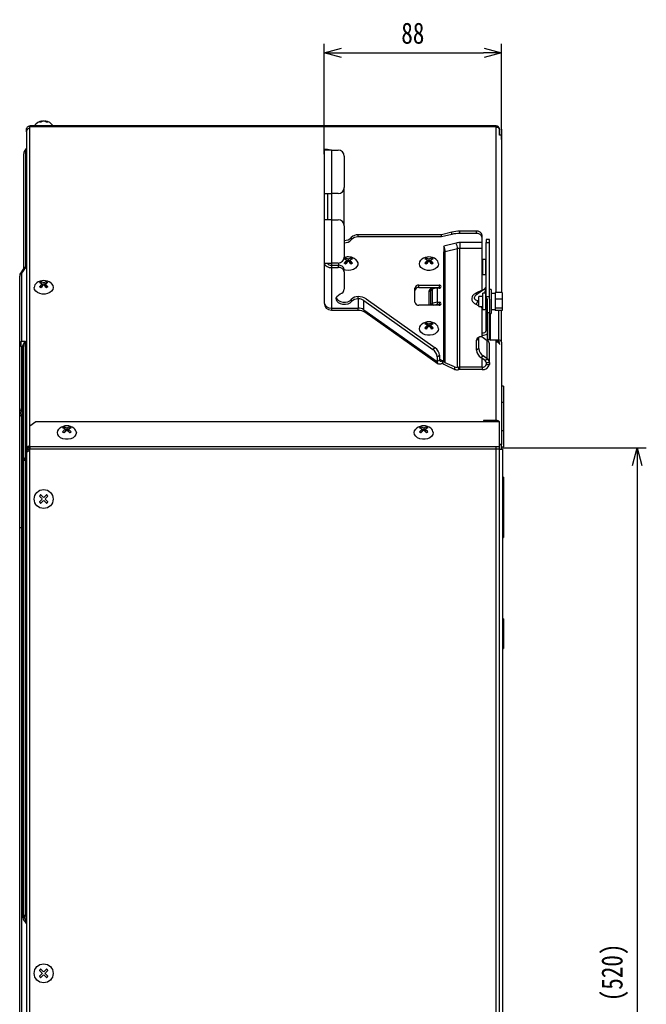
# Model space of a CAD drawing. Header units: millimetres. Extents: x 25 to 1935, y 715 to 2336.
# Tile 89 of 252: x 432 to 535, y 1949 to 2112. Entities that reach past the tile are written whole.
import ezdxf

# ---------------------------------------------------------------- set-up
doc = ezdxf.new("R2010")
doc.units = ezdxf.units.MM
doc.header["$LTSCALE"] = 2
doc.layers.get('0').update_dxf_attribs({"color": 2})
doc.styles.add('FS2312', font='simsun.ttf', dxfattribs={"width": 0.8})
doc.dimstyles.new('副本 STANDARD', dxfattribs={"dimtxt": 3.5, "dimasz": 3, "dimexe": 1.5, "dimexo": 0.5, "dimgap": 1.5, "dimtad": 1, "dimdec": 1, "dimlfac": 3, "dimdsep": 46, "dimtxsty": 'FS2312', "dimblk1": 'OPEN', "dimblk2": 'OPEN', "dimsah": 1, "dimcen": 0, "dimclrd": 4, "dimclre": 4, "dimclrt": 4, "dimadec": 0, "dimazin": 0, "dimtfac": 1, "dimtdec": 1, "dimtmove": 1, "dimatfit": 3, "dimldrblk": 'OPEN', "dimfxl": 1, "dimtolj": 1, "dimtzin": 0, "dimarcsym": 1})

# ---------------------------------------------------------------- blocks, each defined once
blk = doc.blocks.new('_OPEN')
at = {"color": 0}
for p, q in [((0, 0), (-1, 0)), ((-0.966, 0.259), (0, 0)), ((0, 0), (-0.966, -0.259))]:
    blk.add_line(p, q, dxfattribs=at)
blk = doc.blocks.new('*D113')
at = {"color": 4, "lineweight": -2, "transparency": 16777216}
for p, q in [((482.14, 2089.36), (482.14, 2107.61)), ((511.48, 2091.79), (511.48, 2107.61)), ((485.14, 2106.11), (508.48, 2106.11))]:
    blk.add_line(p, q, dxfattribs=at)
at = {"layer": 'Defpoints', "color": 0, "transparency": 16777216}
for p in [(511.48, 2106.11), (511.48, 2091.29), (482.14, 2088.86)]:
    blk.add_point(p, dxfattribs=at)
at = {"color": 4, "lineweight": -2, "transparency": 16777216, "xscale": 3, "yscale": 3, "zscale": 3, "rotation": 180}
blk.add_blockref('_OPEN', (482.14, 2106.11), dxfattribs=at)
at = {"color": 4, "lineweight": -2, "transparency": 16777216, "xscale": 3, "yscale": 3, "zscale": 3}
blk.add_blockref('_OPEN', (511.48, 2106.11), dxfattribs=at)
at = {"color": 4, "transparency": 16777216, "insert": (496.81, 2109.36), "char_height": 3.5, "attachment_point": 5, "style": 'FS2312'}
blk.add_mtext('\\A1;88', dxfattribs=at)
blk = doc.blocks.new('*D130')
at = {"color": 4, "lineweight": -2, "transparency": 16777216}
for p, q in [((511.64, 2040.82), (535.41, 2040.82)), ((533.91, 2037.82), (533.91, 1870.44)), ((511.64, 1867.44), (535.41, 1867.44))]:
    blk.add_line(p, q, dxfattribs=at)
at = {"layer": 'Defpoints', "color": 0, "transparency": 16777216}
for p in [(511.14, 2040.82), (511.14, 1867.44), (533.91, 1867.44)]:
    blk.add_point(p, dxfattribs=at)
at = {"color": 4, "lineweight": -2, "transparency": 16777216, "xscale": 3, "yscale": 3, "zscale": 3}
for p, rotation in [((533.91, 2040.82), 90), ((533.91, 1867.44), 270)]:
    blk.add_blockref('_OPEN', p, dxfattribs=dict(at, rotation=rotation))
at = {"color": 4, "transparency": 16777216, "insert": (530.2, 1954.13), "char_height": 3.5, "attachment_point": 5, "rotation": 90, "style": 'FS2312'}
blk.add_mtext('\\A1;(520)', dxfattribs=at)

msp = doc.modelspace()

# ---------------------------------------------------------------- linework, layer by layer
at = {"color": 2, "linetype": 'Continuous', "lineweight": 30}
for p, q in [((435.542, 2094.863), (435.542, 2094.802)), ((436.013, 2094.863), (436.013, 2094.802)), ((432.944, 2093.511), (433.144, 2093.511)), ((432.944, 2093.079), (432.944, 2093.511)), ((432.944, 2093.079), (432.944, 2040.749)), ((510.611, 2094.044), (433.478, 2094.044)), ((433.478, 2094.044), (433.478, 2093.888)), ((433.478, 2093.719), (433.478, 2093.888)), ((510.611, 2093.888), (433.478, 2093.888)), ((433.478, 2044.41), (433.478, 2093.719)), ((510.611, 2093.888), (510.611, 2094.044)), ((510.611, 2066.513), (510.611, 2093.888)), ((511.144, 2093.511), (511.115, 2093.511)), ((511.144, 2093.383), (511.144, 2093.511)), ((511.144, 2092.531), (511.144, 2093.383)), ((511.478, 2092.534), (511.144, 2092.529)), ((511.478, 2092.535), (511.478, 2092.534)), ((511.478, 2092.534), (511.478, 2066.513)), ((432.751, 2090.117), (432.944, 2090.311)), ((432.944, 2090.117), (432.751, 2089.924)), ((432.751, 2089.924), (432.751, 2070.65)), ((483.344, 2090.044), (482.144, 2090.044)), ((482.144, 2090.044), (482.144, 2082.877)), ((483.344, 2090.044), (483.344, 2082.877)), ((483.344, 2090.044), (484.478, 2090.044)), ((432.478, 2070.598), (432.478, 2089.457)), ((485.478, 2089.044), (485.478, 2083.877)), ((485.478, 2077.544), (485.478, 2083.877)), ((482.144, 2082.877), (483.344, 2082.877)), ((482.144, 2082.877), (482.144, 2078.544)), ((482.678, 2082.877), (482.678, 2078.544)), ((484.478, 2082.877), (483.344, 2082.877)), ((483.344, 2082.877), (483.344, 2078.544)), ((483.344, 2078.544), (482.144, 2078.544)), ((482.144, 2078.544), (482.144, 2071.377)), ((483.344, 2078.544), (483.344, 2071.377)), ((483.344, 2078.544), (484.478, 2078.544)), ((485.478, 2077.544), (485.478, 2072.377)), ((486.632, 2075.596), (486.632, 2075.218)), ((487.787, 2075.69), (487.787, 2076.067)), ((501.567, 2076.067), (487.787, 2076.067)), ((501.567, 2075.69), (487.787, 2075.69)), ((503.248, 2076.491), (501.567, 2076.067)), ((503.248, 2076.114), (501.567, 2075.69)), ((501.567, 2075.69), (501.567, 2076.067)), ((503.248, 2076.114), (503.248, 2076.491)), ((504.593, 2076.279), (504.593, 2076.656)), ((507.278, 2076.656), (504.593, 2076.656)), ((507.278, 2076.279), (504.593, 2076.279)), ((507.278, 2076.656), (507.278, 2076.279)), ((508.278, 2075.572), (508.278, 2075.949)), ((508.278, 2074.771), (508.278, 2075.572)), ((509.478, 2075.259), (508.944, 2075.259)), ((508.944, 2075.259), (508.944, 2074.771)), ((509.478, 2074.771), (509.478, 2075.259)), ((503.965, 2074.694), (501.936, 2074.181)), ((501.936, 2074.181), (501.936, 2073.239)), ((502.161, 2073.266), (504.19, 2073.778)), ((504.19, 2054.141), (504.19, 2073.778)), ((508.278, 2074.771), (504.593, 2074.771)), ((504.593, 2074.771), (504.593, 2073.828)), ((504.593, 2054.17), (504.593, 2073.828)), ((504.593, 2073.828), (508.278, 2073.828)), ((508.278, 2073.828), (508.278, 2074.771)), ((508.278, 2071.141), (508.278, 2073.828)), ((508.944, 2074.771), (509.478, 2074.771)), ((508.944, 2065.814), (508.944, 2074.771)), ((509.478, 2065.814), (509.478, 2074.771)), ((485.673, 2071.994), (485.644, 2071.974)), ((485.673, 2072.205), (485.673, 2071.994)), ((485.827, 2071.885), (485.673, 2071.994)), ((485.909, 2071.837), (485.909, 2071.494)), ((486.138, 2071.666), (485.909, 2071.828)), ((486.144, 2072.004), (486.144, 2071.671)), ((486.38, 2071.828), (486.151, 2071.666)), ((486.38, 2071.837), (486.38, 2071.494)), ((486.616, 2071.994), (486.461, 2071.885)), ((486.616, 2072.205), (486.616, 2071.994)), ((486.645, 2071.974), (486.616, 2071.994)), ((499.006, 2071.994), (498.977, 2071.974)), ((499.006, 2072.205), (499.006, 2071.994)), ((499.16, 2071.885), (499.006, 2071.994)), ((499.242, 2071.837), (499.242, 2071.494)), ((499.471, 2071.666), (499.242, 2071.828)), ((499.478, 2072.004), (499.478, 2071.671)), ((499.713, 2071.828), (499.484, 2071.666)), ((499.713, 2071.837), (499.713, 2071.494)), ((499.949, 2071.994), (499.795, 2071.885)), ((499.949, 2072.205), (499.949, 2071.994)), ((499.978, 2071.974), (499.949, 2071.994)), ((501.936, 2055.048), (501.936, 2073.239)), ((502.161, 2054.917), (502.161, 2073.266)), ((508.811, 2071.95), (508.411, 2071.95)), ((508.411, 2069.844), (508.411, 2071.95)), ((508.811, 2071.95), (508.811, 2069.844)), ((432.41, 2070.384), (431.982, 2069.78)), ((432.751, 2070.65), (432.084, 2069.707)), ((482.144, 2071.377), (483.344, 2071.377)), ((482.144, 2071.377), (482.144, 2064.8)), ((484.478, 2071.377), (483.344, 2071.377)), ((483.344, 2071.377), (483.344, 2071.023)), ((483.344, 2071.023), (483.344, 2070.646)), ((483.344, 2071.023), (484.478, 2071.023)), ((483.344, 2070.646), (483.344, 2063.952)), ((483.344, 2070.646), (484.478, 2070.646)), ((484.478, 2071.023), (484.478, 2070.646)), ((485.478, 2069.939), (485.478, 2070.316)), ((485.909, 2071.494), (485.59, 2071.269)), ((486.699, 2071.269), (486.38, 2071.494)), ((499.242, 2071.494), (498.923, 2071.269)), ((500.032, 2071.269), (499.713, 2071.494)), ((508.278, 2066.905), (508.278, 2071.141)), ((431.811, 2058.002), (431.811, 2069.241)), ((432.084, 2069.707), (432.084, 2058.469)), ((485.478, 2069.939), (485.478, 2067.093)), ((508.411, 2069.483), (508.411, 2069.844)), ((508.411, 2069.483), (508.811, 2069.483)), ((508.811, 2069.844), (508.811, 2069.483)), ((435.223, 2067.356), (435.542, 2067.582)), ((435.277, 2068.061), (435.306, 2068.082)), ((435.306, 2068.292), (435.306, 2068.082)), ((435.306, 2068.082), (435.46, 2067.973)), ((435.542, 2067.925), (435.542, 2067.582)), ((435.542, 2067.915), (435.771, 2067.753)), ((435.778, 2068.091), (435.778, 2067.758)), ((435.784, 2067.753), (436.013, 2067.915)), ((436.013, 2067.925), (436.013, 2067.582)), ((436.013, 2067.582), (436.332, 2067.356)), ((436.095, 2067.973), (436.249, 2068.082)), ((436.249, 2068.292), (436.249, 2068.082)), ((436.249, 2068.082), (436.278, 2068.061)), ((497.144, 2064.895), (497.144, 2067.252)), ((497.811, 2067.723), (501.144, 2067.723)), ((497.811, 2067.346), (497.811, 2067.723)), ((497.811, 2067.346), (501.144, 2067.346)), ((499.726, 2066.815), (499.993, 2067.003)), ((499.993, 2067.003), (499.993, 2064.646)), ((500.56, 2067.228), (500.144, 2067.228)), ((500.144, 2067.094), (500.144, 2067.228)), ((501.144, 2067.252), (500.841, 2067.252)), ((500.841, 2067.252), (500.841, 2064.895)), ((501.144, 2067.723), (501.144, 2067.346)), ((508.278, 2066.905), (507.249, 2066.402)), ((508.646, 2067.075), (507.388, 2066.185)), ((509.744, 2067.026), (509.478, 2067.026)), ((509.744, 2067.026), (509.744, 2063.026)), ((486.632, 2065.366), (486.632, 2064.989)), ((487.787, 2065.837), (487.762, 2065.837)), ((487.762, 2065.46), (487.762, 2063.952)), ((487.762, 2065.46), (487.787, 2065.46)), ((487.787, 2065.46), (487.787, 2065.837)), ((489.082, 2065.451), (500.522, 2057.361)), ((499.478, 2066.757), (499.478, 2064.635)), ((499.726, 2066.815), (499.726, 2064.458)), ((508.411, 2065.86), (507.744, 2065.86)), ((507.744, 2064.193), (507.744, 2065.86)), ((508.811, 2066.426), (508.411, 2066.426)), ((508.411, 2064.093), (508.411, 2066.426)), ((508.811, 2066.426), (508.811, 2064.093)), ((508.944, 2065.814), (508.944, 2063.457)), ((509.478, 2065.814), (508.944, 2065.814)), ((509.144, 2063.141), (509.144, 2065.498)), ((509.478, 2065.428), (509.478, 2065.814)), ((509.478, 2065.428), (509.478, 2063.141)), ((510.411, 2066.36), (509.744, 2066.36)), ((511.578, 2066.513), (510.411, 2066.513)), ((510.411, 2066.513), (510.411, 2065.969)), ((510.411, 2065.969), (510.411, 2065.425)), ((511.578, 2065.425), (510.411, 2065.425)), ((510.411, 2065.425), (510.411, 2064.681)), ((511.578, 2066.513), (511.578, 2065.425)), ((511.578, 2065.425), (511.578, 2063.938)), ((483.344, 2063.952), (487.762, 2063.952)), ((483.344, 2063.952), (483.344, 2063.6)), ((487.762, 2063.6), (487.762, 2063.952)), ((488.704, 2063.676), (488.704, 2065.184)), ((488.704, 2065.184), (500.145, 2057.094)), ((488.704, 2063.676), (500.852, 2055.086)), ((501.144, 2064.423), (497.811, 2064.423)), ((499.993, 2064.646), (499.726, 2064.458)), ((499.726, 2064.458), (499.775, 2064.423)), ((499.993, 2064.646), (500.308, 2064.423)), ((500.841, 2064.895), (501.144, 2064.895)), ((500.841, 2064.895), (500.841, 2064.518)), ((500.841, 2064.518), (501.144, 2064.518)), ((501.144, 2064.895), (501.144, 2064.518)), ((507.249, 2064.565), (507.744, 2064.323)), ((507.579, 2065.141), (507.744, 2065.258)), ((507.744, 2065.06), (507.579, 2065.141)), ((507.744, 2064.193), (508.411, 2064.193)), ((508.011, 2064.193), (508.278, 2064.062)), ((508.278, 2059.827), (508.278, 2064.062)), ((508.411, 2063.693), (508.411, 2064.093)), ((508.411, 2063.693), (508.811, 2063.693)), ((508.811, 2064.093), (508.811, 2063.693)), ((509.744, 2063.693), (510.411, 2063.693)), ((510.411, 2064.681), (510.411, 2063.938)), ((511.578, 2063.938), (510.411, 2063.938)), ((510.411, 2063.938), (510.411, 2063.738)), ((510.411, 2063.738), (510.411, 2063.539)), ((511.578, 2063.938), (511.578, 2063.539)), ((483.344, 2063.6), (487.762, 2063.6)), ((488.86, 2063.296), (501.008, 2054.706)), ((508.944, 2060.299), (508.944, 2063.457)), ((508.944, 2063.457), (509.144, 2063.457)), ((509.478, 2063.141), (509.144, 2063.141)), ((509.144, 2058.78), (509.144, 2063.141)), ((509.478, 2058.78), (509.478, 2063.141)), ((509.478, 2063.026), (509.744, 2063.026)), ((509.644, 2058.662), (509.644, 2063.026)), ((511.578, 2063.539), (510.411, 2063.539)), ((510.978, 2063.539), (510.978, 2058.662)), ((511.478, 2058.309), (511.478, 2063.539)), ((499.242, 2060.77), (498.923, 2060.545)), ((499.006, 2061.27), (498.977, 2061.249)), ((499.006, 2061.481), (499.006, 2061.27)), ((499.16, 2061.161), (499.006, 2061.27)), ((499.242, 2061.113), (499.242, 2060.77)), ((499.471, 2060.941), (499.242, 2061.103)), ((499.478, 2061.28), (499.478, 2060.946)), ((499.713, 2061.103), (499.484, 2060.941)), ((499.713, 2061.113), (499.713, 2060.77)), ((500.032, 2060.545), (499.713, 2060.77)), ((499.949, 2061.27), (499.795, 2061.161)), ((499.949, 2061.481), (499.949, 2061.27)), ((499.978, 2061.249), (499.949, 2061.27)), ((507.342, 2058.627), (507.719, 2058.894)), ((507.848, 2059.21), (507.471, 2058.943)), ((507.719, 2057.244), (507.719, 2058.894)), ((508.278, 2059.19), (508.278, 2059.827)), ((508.426, 2059.101), (509.126, 2058.605)), ((508.944, 2060.299), (509.144, 2060.299)), ((509.478, 2058.78), (509.186, 2058.639)), ((431.811, 2047.348), (431.811, 2058.002)), ((432.084, 2058.469), (432.751, 2058.469)), ((432.282, 2057.536), (432.084, 2057.536)), ((432.084, 2057.536), (432.084, 2046.881)), ((432.282, 2046.85), (432.282, 2057.536)), ((432.478, 2038.729), (432.478, 2057.588)), ((432.751, 2058.469), (432.751, 2039.195)), ((500.522, 2057.361), (500.145, 2057.094)), ((507.342, 2056.977), (507.342, 2058.627)), ((507.719, 2057.244), (507.342, 2056.977)), ((509.126, 2055.541), (509.126, 2058.605)), ((509.478, 2054.941), (509.478, 2058.005)), ((510.978, 2058.662), (509.644, 2058.662)), ((509.644, 2058.662), (509.644, 2058.592)), ((510.611, 2058.32), (510.611, 2058.592)), ((510.978, 2058.427), (510.611, 2058.427)), ((510.611, 2045.379), (510.611, 2058.32)), ((510.978, 2058.427), (510.978, 2058.662)), ((511.144, 2058.234), (511.144, 2058.309)), ((511.478, 2058.309), (511.478, 2058.238)), ((511.478, 2058.238), (511.478, 2041.384)), ((500.852, 2055.887), (501.229, 2056.154)), ((500.852, 2055.887), (500.852, 2055.086)), ((501.229, 2056.154), (501.229, 2055.353)), ((501.229, 2055.548), (501.701, 2055.215)), ((508.049, 2055.77), (508.426, 2056.037)), ((508.749, 2055.275), (508.049, 2055.77)), ((508.278, 2054.17), (508.278, 2055.608)), ((509.126, 2055.541), (508.426, 2056.037)), ((508.749, 2055.275), (509.126, 2055.541)), ((501.229, 2055.353), (500.852, 2055.086)), ((501.701, 2055.215), (501.701, 2054.837)), ((501.936, 2055.048), (501.701, 2055.215)), ((501.701, 2054.837), (501.936, 2054.671)), ((503.718, 2054.209), (502.161, 2054.917)), ((503.718, 2053.808), (502.34, 2054.435)), ((503.718, 2054.209), (503.718, 2053.808)), ((504.425, 2054.162), (504.19, 2054.141)), ((504.425, 2053.778), (504.425, 2054.162)), ((508.278, 2054.17), (504.593, 2054.17)), ((504.593, 2053.793), (504.593, 2054.17)), ((508.278, 2054.17), (508.278, 2053.793)), ((508.944, 2054.941), (509.478, 2054.941)), ((508.944, 2054.941), (508.944, 2054.642)), ((508.944, 2054.642), (509.478, 2054.642)), ((509.478, 2054.941), (509.478, 2054.642)), ((504.369, 2053.767), (504.425, 2053.778)), ((508.278, 2053.793), (504.593, 2053.793)), ((511.811, 2051.011), (511.478, 2051.011)), ((511.811, 2051.011), (511.811, 2048.344)), ((511.811, 2048.344), (511.478, 2048.344)), ((511.811, 2048.344), (511.811, 2043.677)), ((431.811, 2027.644), (431.811, 2045.969)), ((432.084, 2046.881), (432.282, 2046.85)), ((432.084, 2046.306), (432.084, 2027.644)), ((432.282, 2046.277), (432.084, 2046.306)), ((432.282, 2027.644), (432.282, 2046.277)), ((434.478, 2045.117), (433.478, 2044.41)), ((433.478, 2041.007), (433.478, 2044.41)), ((511.144, 2045.117), (434.478, 2045.117)), ((439.14, 2044.295), (439.14, 2044.085)), ((440.082, 2044.295), (440.082, 2044.085)), ((498.14, 2044.295), (498.14, 2044.085)), ((499.082, 2044.295), (499.082, 2044.085)), ((508.478, 2045.379), (508.478, 2045.117)), ((510.611, 2045.379), (508.478, 2045.379)), ((510.611, 2045.237), (508.478, 2045.237)), ((510.611, 2045.237), (510.611, 2045.379)), ((511.144, 2041.007), (511.144, 2045.117)), ((439.057, 2043.359), (439.375, 2043.585)), ((439.11, 2044.064), (439.14, 2044.085)), ((439.14, 2044.085), (439.294, 2043.976)), ((439.375, 2043.928), (439.375, 2043.585)), ((439.375, 2043.918), (439.604, 2043.756)), ((439.611, 2044.094), (439.611, 2043.761)), ((439.617, 2043.756), (439.847, 2043.918)), ((439.847, 2043.928), (439.847, 2043.585)), ((439.847, 2043.585), (440.165, 2043.359)), ((439.928, 2043.976), (440.082, 2044.085)), ((440.082, 2044.085), (440.112, 2044.064)), ((498.057, 2043.359), (498.375, 2043.585)), ((498.11, 2044.064), (498.14, 2044.085)), ((498.14, 2044.085), (498.294, 2043.976)), ((498.375, 2043.928), (498.375, 2043.585)), ((498.375, 2043.918), (498.604, 2043.756)), ((498.611, 2044.094), (498.611, 2043.761)), ((498.617, 2043.756), (498.847, 2043.918)), ((498.847, 2043.928), (498.847, 2043.585)), ((498.847, 2043.585), (499.165, 2043.359)), ((498.928, 2043.976), (499.082, 2044.085)), ((499.082, 2044.085), (499.112, 2044.064)), ((511.811, 2043.677), (511.478, 2043.677)), ((511.811, 2043.677), (511.811, 2041.011)), ((433.478, 2041.007), (433.478, 2040.63)), ((510.611, 2041.007), (433.478, 2041.007)), ((511.144, 2041.007), (433.478, 2041.007)), ((510.611, 2040.63), (510.611, 2041.007)), ((511.144, 2041.007), (510.611, 2041.007)), ((511.144, 2041.381), (511.478, 2041.384)), ((511.144, 2040.63), (511.144, 2041.007)), ((511.478, 2040.63), (511.478, 2041.384)), ((511.478, 2041.011), (511.811, 2041.011)), ((432.751, 2039.195), (432.944, 2039.275)), ((432.944, 2040.749), (432.946, 2040.766)), ((432.944, 2040.749), (433.144, 2040.749)), ((432.944, 2040.161), (432.944, 2040.749)), ((432.944, 2040.161), (433.046, 2040.161)), ((432.944, 2040.019), (432.944, 1868.238)), ((433.145, 2040.754), (432.946, 2040.766)), ((432.949, 2040.03), (432.949, 2040.161)), ((433.144, 2040.749), (433.145, 2040.754)), ((433.144, 2040.374), (433.144, 2040.579)), ((433.144, 2040.374), (433.144, 2040.236)), ((433.478, 2040.39), (433.478, 2040.63)), ((510.611, 2040.63), (433.478, 2040.63)), ((511.144, 2040.63), (433.478, 2040.63)), ((433.478, 1867.867), (433.478, 2040.39)), ((510.611, 1867.627), (510.611, 2040.63)), ((511.144, 1867.627), (511.144, 2040.63)), ((511.144, 2040.63), (511.678, 2040.63)), ((511.678, 1867.808), (511.678, 2040.63)), ((432.478, 1963.564), (432.478, 2038.729)), ((432.751, 2038.729), (432.478, 2038.729)), ((432.944, 2038.809), (432.751, 2038.729)), ((432.751, 2038.729), (432.751, 1963.564)), ((511.811, 2036.011), (511.678, 2036.011)), ((511.811, 2036.011), (511.811, 2033.344)), ((511.811, 2033.344), (511.678, 2033.344)), ((511.811, 2033.344), (511.811, 2028.677)), ((511.811, 2028.677), (511.678, 2028.677)), ((511.811, 2028.677), (511.811, 2026.011)), ((432.084, 2027.644), (431.811, 2027.644)), ((431.811, 1905.833), (431.811, 2027.644)), ((432.084, 2027.644), (432.084, 1905.833)), ((432.084, 2027.644), (432.282, 2027.644)), ((432.282, 1963.564), (432.282, 2027.644)), ((432.478, 2027.644), (432.282, 2027.644)), ((511.678, 2026.011), (511.811, 2026.011)), ((511.811, 2012.562), (511.678, 2012.562)), ((511.811, 2011.993), (511.678, 2011.993)), ((511.811, 2012.562), (511.811, 2011.993)), ((511.811, 2011.993), (511.811, 2007.751)), ((511.811, 2007.751), (511.678, 2007.751)), ((511.678, 2007.653), (511.811, 2007.653)), ((511.811, 2007.751), (511.811, 2007.653)), ((432.478, 1963.564), (432.282, 1963.564)), ((432.751, 1963.564), (432.478, 1963.564)), ((432.751, 1963.564), (432.944, 1963.371)), ((432.944, 1962.711), (432.751, 1962.904)), ((432.944, 1962.239), (432.751, 1962.432))]:
    msp.add_line(p, q, dxfattribs=at)
at = {"color": 2, "linetype": 'Continuous', "lineweight": 30, "flags": 128}
for points in [[(487.302, 2072.005), (487.328, 2071.984), (487.569, 2071.719), (487.695, 2071.416), (487.695, 2071.101), (487.569, 2070.798), (487.328, 2070.533), (486.991, 2070.327), (486.586, 2070.196), (486.144, 2070.151)], [(501.044, 2071.259), (500.981, 2070.947), (500.796, 2070.66), (500.504, 2070.421), (500.128, 2070.251), (499.701, 2070.162), (499.255, 2070.162), (498.827, 2070.251), (498.452, 2070.421), (498.16, 2070.66), (497.974, 2070.947), (497.911, 2071.259), (497.974, 2071.571), (498.16, 2071.858), (498.32, 2072.005)], [(484.616, 2071.016), (484.594, 2071.101), (484.588, 2071.383)], [(486.144, 2070.151), (485.703, 2070.196), (485.478, 2070.256)], [(508.278, 2071.141), (508.408, 2071.15), (508.411, 2071.15)], [(432.084, 2069.707), (432.04, 2069.739), (432.008, 2069.761), (431.989, 2069.775), (431.982, 2069.78)], [(436.935, 2068.093), (437.096, 2067.945), (437.281, 2067.658), (437.344, 2067.346), (437.281, 2067.034), (437.096, 2066.747), (436.804, 2066.509), (436.428, 2066.338), (436.001, 2066.249), (435.555, 2066.249), (435.127, 2066.338), (434.752, 2066.509), (434.46, 2066.747), (434.274, 2067.034), (434.211, 2067.346), (434.211, 2067.346)], [(508.423, 2066.917), (508.408, 2066.914), (508.278, 2066.905)], [(508.334, 2066.853), (508.327, 2066.859), (508.278, 2066.905)], [(486.632, 2064.989), (486.378, 2064.765), (486.041, 2064.606), (485.652, 2064.526), (485.246, 2064.532), (484.862, 2064.624), (484.535, 2064.794), (484.295, 2065.025), (484.165, 2065.297), (484.156, 2065.583), (484.269, 2065.859), (484.495, 2066.097), (484.811, 2066.277)], [(484.171, 2065.649), (484.295, 2065.402), (484.535, 2065.171), (484.862, 2065.001), (485.246, 2064.909), (485.652, 2064.903), (486.041, 2064.983), (486.378, 2065.142), (486.632, 2065.366)], [(499.672, 2064.423), (499.689, 2064.433), (499.726, 2064.458)], [(508.278, 2064.062), (508.408, 2064.072), (508.411, 2064.072)], [(501.044, 2060.534), (500.981, 2060.222), (500.796, 2059.935), (500.504, 2059.697), (500.128, 2059.527), (499.701, 2059.438), (499.255, 2059.438), (498.827, 2059.527), (498.452, 2059.697), (498.16, 2059.935), (497.974, 2060.222), (497.911, 2060.534), (497.974, 2060.846), (498.16, 2061.133), (498.32, 2061.281)], [(507.719, 2058.894), (507.732, 2059.022), (507.772, 2059.126), (507.838, 2059.202), (507.926, 2059.247), (508.033, 2059.259), (508.155, 2059.238), (508.288, 2059.185), (508.426, 2059.101)], [(509.186, 2058.639), (509.22, 2058.594), (509.221, 2058.592)], [(501.701, 2054.837), (501.535, 2054.737), (501.376, 2054.672), (501.229, 2054.647), (501.101, 2054.662), (500.995, 2054.716), (500.917, 2054.807), (500.869, 2054.932), (500.852, 2055.086)], [(501.701, 2055.215), (501.609, 2055.159), (501.52, 2055.123), (501.439, 2055.109), (501.367, 2055.117), (501.309, 2055.147), (501.265, 2055.198), (501.238, 2055.267), (501.229, 2055.353)], [(441.178, 2043.349), (441.114, 2043.037), (440.929, 2042.75), (440.637, 2042.512), (440.262, 2042.341), (439.834, 2042.252), (439.388, 2042.252), (438.96, 2042.341), (438.585, 2042.512), (438.293, 2042.75), (438.108, 2043.037), (438.044, 2043.349), (438.108, 2043.661), (438.293, 2043.948), (438.454, 2044.096)], [(500.178, 2043.349), (500.114, 2043.037), (499.929, 2042.75), (499.637, 2042.512), (499.262, 2042.341), (498.834, 2042.252), (498.388, 2042.252), (497.96, 2042.341), (497.585, 2042.512), (497.293, 2042.75), (497.108, 2043.037), (497.044, 2043.349), (497.108, 2043.661), (497.293, 2043.948), (497.454, 2044.096)], [(435.306, 2033.084), (435.277, 2033.055), (435.247, 2033.026), (435.218, 2032.996), (435.188, 2032.967), (435.159, 2032.937), (435.129, 2032.908), (435.1, 2032.878), (435.071, 2032.849)], [(435.071, 2032.849), (435.126, 2032.793), (435.183, 2032.736), (435.241, 2032.678), (435.3, 2032.619), (435.36, 2032.559), (435.42, 2032.499), (435.481, 2032.438), (435.542, 2032.377)], [(435.778, 2032.613), (435.716, 2032.674), (435.656, 2032.735), (435.595, 2032.795), (435.536, 2032.855), (435.477, 2032.914), (435.419, 2032.972), (435.362, 2033.029), (435.306, 2033.084)], [(436.249, 2033.084), (436.193, 2033.029), (436.136, 2032.972), (436.078, 2032.914), (436.019, 2032.855), (435.96, 2032.795), (435.9, 2032.735), (435.839, 2032.674), (435.778, 2032.613)], [(436.013, 2032.377), (436.074, 2032.438), (436.135, 2032.499), (436.196, 2032.559), (436.255, 2032.619), (436.314, 2032.678), (436.372, 2032.736), (436.429, 2032.793), (436.485, 2032.849)], [(436.485, 2032.849), (436.455, 2032.878), (436.426, 2032.908), (436.396, 2032.937), (436.367, 2032.967), (436.337, 2032.996), (436.308, 2033.026), (436.278, 2033.055), (436.249, 2033.084)], [(435.542, 2032.377), (435.481, 2032.316), (435.42, 2032.255), (435.36, 2032.195), (435.3, 2032.135), (435.241, 2032.077), (435.183, 2032.019), (435.126, 2031.962), (435.071, 2031.906)], [(435.071, 2031.906), (435.1, 2031.876), (435.129, 2031.847), (435.159, 2031.818), (435.188, 2031.788), (435.218, 2031.758), (435.247, 2031.729), (435.277, 2031.7), (435.306, 2031.67)], [(435.306, 2031.67), (435.362, 2031.726), (435.419, 2031.783), (435.477, 2031.841), (435.536, 2031.9), (435.595, 2031.959), (435.656, 2032.02), (435.716, 2032.08), (435.778, 2032.142)], [(435.778, 2032.142), (435.839, 2032.08), (435.9, 2032.02), (435.96, 2031.959), (436.019, 2031.9), (436.078, 2031.841), (436.136, 2031.783), (436.193, 2031.726), (436.249, 2031.67)], [(436.485, 2031.906), (436.429, 2031.962), (436.372, 2032.019), (436.314, 2032.077), (436.255, 2032.135), (436.196, 2032.195), (436.135, 2032.255), (436.074, 2032.316), (436.013, 2032.377)], [(436.249, 2031.67), (436.278, 2031.7), (436.308, 2031.729), (436.337, 2031.758), (436.367, 2031.788), (436.396, 2031.818), (436.426, 2031.847), (436.455, 2031.876), (436.485, 2031.906)], [(435.306, 1954.684), (435.277, 1954.655), (435.247, 1954.626), (435.218, 1954.596), (435.188, 1954.567), (435.159, 1954.537), (435.129, 1954.508), (435.1, 1954.478), (435.071, 1954.449)], [(435.778, 1954.213), (435.716, 1954.274), (435.656, 1954.335), (435.595, 1954.395), (435.536, 1954.455), (435.477, 1954.514), (435.419, 1954.572), (435.362, 1954.629), (435.306, 1954.684)], [(436.249, 1954.684), (436.193, 1954.629), (436.136, 1954.572), (436.078, 1954.514), (436.019, 1954.455), (435.96, 1954.395), (435.9, 1954.335), (435.839, 1954.274), (435.778, 1954.213)], [(436.485, 1954.449), (436.455, 1954.478), (436.426, 1954.508), (436.396, 1954.537), (436.367, 1954.567), (436.337, 1954.596), (436.308, 1954.626), (436.278, 1954.655), (436.249, 1954.684)], [(435.071, 1954.449), (435.126, 1954.393), (435.183, 1954.336), (435.241, 1954.278), (435.3, 1954.219), (435.36, 1954.159), (435.42, 1954.099), (435.481, 1954.038), (435.542, 1953.977)], [(435.542, 1953.977), (435.481, 1953.916), (435.42, 1953.855), (435.36, 1953.795), (435.3, 1953.735), (435.241, 1953.677), (435.183, 1953.619), (435.126, 1953.562), (435.071, 1953.506)], [(435.071, 1953.506), (435.1, 1953.476), (435.129, 1953.447), (435.159, 1953.418), (435.188, 1953.388), (435.218, 1953.358), (435.247, 1953.329), (435.277, 1953.3), (435.306, 1953.27)], [(435.306, 1953.27), (435.362, 1953.326), (435.419, 1953.383), (435.477, 1953.441), (435.536, 1953.5), (435.595, 1953.559), (435.656, 1953.62), (435.716, 1953.68), (435.778, 1953.742)], [(435.778, 1953.742), (435.839, 1953.68), (435.9, 1953.62), (435.96, 1953.559), (436.019, 1953.5), (436.078, 1953.441), (436.136, 1953.383), (436.193, 1953.326), (436.249, 1953.27)], [(436.013, 1953.977), (436.074, 1954.038), (436.135, 1954.099), (436.196, 1954.159), (436.255, 1954.219), (436.314, 1954.278), (436.372, 1954.336), (436.429, 1954.393), (436.485, 1954.449)], [(436.485, 1953.506), (436.429, 1953.562), (436.372, 1953.619), (436.314, 1953.677), (436.255, 1953.735), (436.196, 1953.795), (436.135, 1953.855), (436.074, 1953.916), (436.013, 1953.977)], [(436.249, 1953.27), (436.278, 1953.3), (436.308, 1953.329), (436.337, 1953.358), (436.367, 1953.388), (436.396, 1953.418), (436.426, 1953.447), (436.455, 1953.476), (436.485, 1953.506)]]:
    msp.add_lwpolyline(points, dxfattribs=at)
at = {"color": 2, "linetype": 'Continuous', "lineweight": 30}
for centre in [(435.778, 2032.377), (435.778, 1953.977)]:
    msp.add_circle(centre, 1.567, dxfattribs=at)
for centre, radius, start, end in [((435.778, 2092.988), 1.889, 97.16656, 146.01835), ((435.683, 2093.819), 1.053, 97.72124, 125.58722), ((435.188, 2093.833), 0.85, 82.03211, 97.96789), ((435.919, 2093.819), 1.053, 97.72124, 125.58723), ((435.636, 2093.819), 1.053, 54.41275, 82.27878), ((435.778, 2092.988), 1.889, 33.98165, 82.83344), ((435.872, 2093.819), 1.053, 54.41272, 82.27881), ((436.367, 2093.833), 0.85, 82.0321, 97.9679), ((433.411, 2089.457), 0.933, 135, 180), ((433.061, 2089.429), 0.584, 122.07473, 177.20267), ((432.915, 2090.021), 0.19, 149.43172, 210.56828), ((484.478, 2089.044), 1, 360, 90), ((484.478, 2083.877), 1, 270, 360), ((484.478, 2077.544), 1, 360, 90), ((507.403, 2075.772), 0.893, 11.42228, 98.04958), ((485.529, 2076.647), 1.524, 268.05648, 316.3587), ((485.529, 2076.27), 1.524, 268.05648, 316.3587), ((487.724, 2074.571), 1.497, 87.5929, 136.82229), ((487.724, 2074.194), 1.497, 87.59149, 136.82369), ((504.585, 2071.146), 5.51, 89.91785, 104.04768), ((504.585, 2070.768), 5.512, 89.91988, 104.04565), ((507.403, 2075.395), 0.893, 11.4217, 98.0494), ((499.816, 2073.177), 2.347, 2.18156, 25.34688), ((504.59, 2072.199), 2.572, 89.92008, 104.04622), ((501.844, 2073.689), 2.347, 2.18162, 25.34654), ((504.591, 2072.175), 1.653, 89.91571, 104.04958), ((484.478, 2072.377), 1, 270, 0), ((486.821, 2070.332), 2.197, 121.49739, 129.03084), ((485.086, 2070.561), 1.519, 57.19484, 76.62236), ((487.962, 2069.287), 3.274, 128.84196, 140.45833), ((486.144, 2070.512), 1.889, 52.22689, 110.82183), ((485.322, 2070.728), 1.518, 57.19298, 76.62422), ((486.967, 2070.728), 1.518, 103.37578, 122.80702), ((487.203, 2070.561), 1.519, 103.37701, 122.80535), ((484.326, 2069.287), 3.274, 39.54275, 51.15757), ((485.468, 2070.332), 2.197, 50.9701, 58.5028), ((499.478, 2070.512), 1.889, 90, 127.77311), ((500.155, 2070.331), 2.198, 121.49909, 129.02914), ((498.419, 2070.561), 1.519, 57.19493, 76.6227), ((501.295, 2069.287), 3.274, 128.84203, 140.45765), ((498.655, 2070.728), 1.518, 57.19279, 76.62484), ((499.478, 2070.512), 1.889, 52.22689, 90), ((500.3, 2070.728), 1.518, 103.37578, 122.80702), ((500.536, 2070.561), 1.519, 103.37764, 122.80516), ((497.66, 2069.287), 3.274, 39.54167, 51.15804), ((498.801, 2070.331), 2.198, 50.96992, 58.50185), ((500.07, 2071.21), 0.975, 2.84312, 54.62409), ((501.938, 2074.156), 0.918, 269.91565, 284.05249), ((508.811, 2072.083), 0.133, 270, 0), ((483.209, 2071.757), 1.119, 199.84191, 276.95805), ((483.276, 2071.664), 0.644, 206.42288, 276.10389), ((484.603, 2070.139), 0.893, 11.42194, 98.04965), ((484.603, 2069.762), 0.893, 11.42136, 98.04947), ((484.288, 2069.497), 2.199, 50.97278, 58.49899), ((488.197, 2069.121), 3.273, 128.84057, 140.4585), ((484.091, 2069.121), 3.273, 39.5415, 51.15943), ((488, 2069.497), 2.199, 121.50006, 129.02704), ((497.622, 2069.498), 2.198, 50.97094, 58.50082), ((501.531, 2069.121), 3.274, 128.84104, 140.45742), ((497.425, 2069.121), 3.273, 39.5415, 51.15943), ((501.334, 2069.497), 2.199, 121.50026, 129.02798), ((432.744, 2069.241), 0.933, 144.73561, 180), ((432.395, 2069.212), 0.584, 122.07593, 177.20252), ((508.811, 2069.35), 0.133, 0, 90), ((435.185, 2067.298), 0.975, 125.37606, 177.15647), ((435.778, 2066.599), 1.889, 52.22689, 127.77311), ((436.454, 2066.419), 2.197, 121.49765, 129.0304), ((434.719, 2066.648), 1.519, 57.19479, 76.62254), ((437.595, 2065.375), 3.274, 128.84211, 140.458), ((433.922, 2065.584), 2.199, 50.9725, 58.49945), ((434.955, 2066.815), 1.518, 57.19292, 76.62439), ((437.831, 2065.208), 3.274, 128.84073, 140.45818), ((436.6, 2066.815), 1.518, 103.37563, 122.80706), ((433.725, 2065.208), 3.274, 39.54179, 51.15929), ((436.836, 2066.648), 1.519, 103.3775, 122.80519), ((433.96, 2065.375), 3.274, 39.54193, 51.15794), ((435.101, 2066.419), 2.197, 50.96953, 58.50237), ((437.634, 2065.584), 2.199, 121.50061, 129.02748), ((484.535, 2067.182), 0.946, 286.92916, 354.60794), ((497.728, 2067.134), 0.595, 81.94934, 168.57959), ((497.728, 2066.757), 0.595, 81.95039, 168.57853), ((500.061, 2066.639), 0.595, 81.95136, 168.57869), ((500.058, 2066.499), 0.592, 82.99885, 168.68219), ((500.815, 2065.767), 1.485, 88.99955, 123.64958), ((501.186, 2067.428), 0.298, 11.42289, 98.04973), ((501.186, 2067.546), 0.298, 261.95204, 348.57761), ((501.15, 2066.921), 0.425, 62.76139, 90.71474), ((508.278, 2067.63), 0.667, 303.8031, 359.98254), ((487.72, 2064.349), 1.489, 88.38349, 136.91631), ((487.72, 2063.972), 1.489, 88.38349, 136.91631), ((487.805, 2063.535), 2.302, 56.31361, 90.44069), ((487.793, 2063.818), 1.642, 56.29734, 90.2183), ((499.305, 2067.425), 0.742, 284.46883, 304.60038), ((507.534, 2066.621), 0.358, 217.4933, 264.54648), ((508.811, 2066.56), 0.133, 270, 0), ((483.344, 2064.8), 1.2, 180, 270), ((483.194, 2065.013), 1.071, 191.42162, 278.04939), ((487.79, 2062.303), 1.649, 56.34848, 91.00198), ((489.129, 2063.628), 0.427, 173.56921, 231.01517), ((497.728, 2065.013), 0.595, 191.42131, 278.04864), ((499.847, 2064.642), 0.37, 180.9589, 216.20295), ((500.815, 2063.41), 1.485, 89.00088, 123.64948), ((500.831, 2063.668), 0.85, 89.27576, 117.2508), ((501.186, 2064.6), 0.298, 11.42239, 98.04796), ((501.186, 2064.718), 0.298, 261.95433, 348.57532), ((501.15, 2064.092), 0.425, 62.76139, 90.71474), ((506.148, 2065.579), 1.497, 317.38651, 342.98169), ((507.446, 2064.864), 1.155, 316.06513, 324.49549), ((508.811, 2063.56), 0.133, 0, 90), ((499.478, 2059.788), 1.889, 90, 127.77311), ((500.154, 2059.608), 2.196, 121.49623, 129.03201), ((498.419, 2059.837), 1.518, 57.19308, 76.62456), ((501.295, 2058.563), 3.274, 128.84203, 140.45765), ((497.623, 2058.774), 2.196, 50.96808, 58.50368), ((498.655, 2060.004), 1.518, 57.19143, 76.62621), ((501.531, 2058.396), 3.274, 128.84243, 140.45725), ((499.478, 2059.788), 1.889, 52.22689, 90), ((500.3, 2060.004), 1.518, 103.37442, 122.80838), ((497.424, 2058.396), 3.274, 39.54167, 51.15804), ((500.536, 2059.837), 1.518, 103.37578, 122.80702), ((497.66, 2058.563), 3.274, 39.54167, 51.15804), ((498.802, 2059.608), 2.196, 50.96706, 58.50471), ((501.333, 2058.774), 2.197, 121.49739, 129.03084), ((500.07, 2060.486), 0.975, 2.84144, 54.62577), ((507.695, 2058.667), 0.356, 128.98022, 186.4331), ((508.361, 2060.416), 0.595, 261.95136, 348.57869), ((508.311, 2060.904), 1.455, 268.66962, 304.92705), ((509.413, 2058.783), 0.268, 180.50092, 212.38882), ((509.623, 2058.81), 0.149, 191.42238, 278.04489), ((432.395, 2057.974), 0.584, 122.07431, 177.20308), ((432.395, 2058.031), 0.584, 182.79692, 237.92569), ((433.095, 2058.002), 1.114, 155.22531, 204.77469), ((432.061, 2057.182), 0.417, 2.79663, 57.92491), ((432.259, 2057.554), 0.221, 9.0293, 69.43391), ((499.548, 2055.98), 1.69, 5.90992, 54.81247), ((509.4, 2057.418), 1.69, 185.91007, 234.81267), ((508.727, 2057.969), 0.751, 2.79711, 57.92552), ((511.04, 2058.22), 0.446, 11.42334, 98.04955), ((510.998, 2058.279), 0.149, 11.4233, 98.05012), ((499.171, 2055.713), 1.69, 5.90948, 54.81291), ((509.022, 2057.151), 1.69, 185.91028, 234.8117), ((508.727, 2054.905), 0.751, 2.79858, 57.92405), ((504.593, 2052.48), 1.69, 89.99652, 95.69972), ((508.428, 2054.854), 1.071, 261.95112, 348.57787), ((508.361, 2054.759), 0.595, 261.94995, 348.57897), ((508.527, 2054.921), 0.417, 2.79394, 57.9285), ((504.592, 2052.865), 0.929, 89.96224, 100.38108), ((432.395, 2047.376), 0.584, 182.79692, 237.92569), ((432.228, 2045.911), 0.421, 109.95942, 172.05883), ((432.061, 2046.496), 0.417, 2.79663, 57.92491), ((431.516, 2046.563), 0.818, 339.50937, 20.49063), ((432.181, 2046.558), 0.299, 289.70938, 351.91552), ((439.611, 2042.602), 1.889, 90, 127.77311), ((440.289, 2042.42), 2.199, 121.50059, 129.0275), ((438.553, 2042.652), 1.518, 57.19136, 76.62391), ((438.788, 2042.818), 1.519, 57.19481, 76.62256), ((439.611, 2042.602), 1.889, 52.22689, 90), ((440.434, 2042.818), 1.519, 103.37739, 122.8053), ((440.669, 2042.652), 1.518, 103.37609, 122.80864), ((438.933, 2042.42), 2.199, 50.9725, 58.49941), ((498.611, 2042.602), 1.889, 90, 127.77311), ((499.289, 2042.42), 2.199, 121.50101, 129.02722), ((497.553, 2042.652), 1.518, 57.19075, 76.62441), ((497.788, 2042.818), 1.519, 57.19465, 76.62299), ((498.611, 2042.602), 1.889, 52.22689, 90), ((499.434, 2042.818), 1.519, 103.37764, 122.80516), ((499.669, 2042.652), 1.518, 103.37634, 122.8085), ((497.933, 2042.42), 2.199, 50.97278, 58.49899), ((510.649, 2044.829), 0.551, 31.51011, 93.92838), ((510.63, 2044.872), 0.366, 42.03518, 92.95628), ((441.428, 2041.378), 3.274, 128.84082, 140.4581), ((437.755, 2041.587), 2.199, 50.9724, 58.4995), ((441.664, 2041.211), 3.274, 128.84069, 140.45815), ((437.558, 2041.211), 3.274, 39.5419, 51.15918), ((437.794, 2041.378), 3.274, 39.5419, 51.15918), ((441.467, 2041.587), 2.199, 121.5005, 129.0276), ((440.204, 2043.301), 0.975, 2.84249, 54.62565), ((500.429, 2041.378), 3.274, 128.84164, 140.45743), ((496.755, 2041.587), 2.199, 50.97202, 58.49974), ((500.664, 2041.211), 3.274, 128.84104, 140.45742), ((496.558, 2041.211), 3.273, 39.5415, 51.15943), ((496.794, 2041.378), 3.273, 39.5415, 51.15943), ((500.467, 2041.587), 2.199, 121.50026, 129.02798), ((499.204, 2043.301), 0.975, 2.84211, 54.62574), ((433.418, 2040.623), 0.493, 83.08149, 163.1062), ((433.768, 2040.325), 0.626, 117.6792, 175.52084), ((433.44, 2040.665), 0.308, 83.08294, 163.10415), ((433.061, 2038.7), 0.584, 122.0743, 177.20309), ((433.8, 2038.962), 1.075, 167.45966, 192.54034), ((433.882, 1963.564), 1.6, 180, 225), ((433.411, 1963.564), 0.933, 180, 225), ((433.225, 1963.234), 0.577, 145.14307, 214.85693), ((432.413, 1962.668), 0.412, 325.14304, 34.85696)]:
    msp.add_arc(centre, radius, start, end, dxfattribs=at)
for centre, major_axis, ratio, start_param, end_param in [((511.507, 2090.177), (-0.029, 3.333), 0.0036145, 0.0000315, 0.7853035), ((519.477, 2090.316), (442.06, 5.317), 0.0052359, 1.5888303, 1.5895845), ((433.411, 2070.184), (1.083, 0.057), 0.5692702, 2.19596, 2.7210518), ((433.411, 2070.184), (0.928, -0.437), 0.2179073, 2.4584079, 3.2438061), ((431.811, 2058.002), (0, 0.933), 0.5832118, 4.1887902, 4.4505896), ((433.411, 2058.002), (0.99, 0.676), 0.6500103, 1.8083155, 2.5937136), ((433.411, 2058.002), (0.618, 1.079), 0.6482791, 1.5087042, 2.2941023), ((510.611, 2057.946), (0.533, 0), 0.7022136, 0.7955578, 1.5707963), ((501.936, 2055.519), (-0.616, 0.616), 0.4142136, 1.9634954, 2.3065193), ((501.936, 2055.519), (-1.109, 1.109), 0.4142136, 1.9634954, 2.3065193), ((504.425, 2054.887), (0.96, 0.44), 0.6338485, 3.6446523, 4.1921377), ((504.425, 2054.487), (0.96, 0.44), 0.6338485, 3.6446523, 4.3737254), ((513.643, 2039.042), (455.964, 5.643), 0.0051931, 1.57548, 1.5762111)]:
    msp.add_ellipse(centre, major_axis=major_axis, ratio=ratio, start_param=start_param, end_param=end_param, dxfattribs=at)
for points, knots in [([(432.944, 2093.511), (432.952, 2093.58), (432.968, 2093.72), (433.092, 2093.897), (433.268, 2094.02), (433.408, 2094.036), (433.478, 2094.044)], [0, 0, 0, 0, 0.2500004, 0.4999994, 0.7500019, 1, 1, 1, 1]), ([(433.478, 2093.719), (433.408, 2093.691), (433.268, 2093.636), (433.092, 2093.483), (432.968, 2093.293), (432.952, 2093.15), (432.944, 2093.079)], [0, 0, 0, 0, 0.2500011, 0.4999995, 0.7499945, 1, 1, 1, 1]), ([(511.144, 2093.511), (511.136, 2093.58), (511.12, 2093.72), (510.997, 2093.897), (510.821, 2094.02), (510.681, 2094.036), (510.611, 2094.044)], [0, 0, 0, 0, 0.2499969, 0.4999958, 0.7499995, 1, 1, 1, 1]), ([(510.611, 2093.888), (510.681, 2093.871), (510.821, 2093.839), (510.997, 2093.72), (511.12, 2093.563), (511.136, 2093.443), (511.144, 2093.383)], [0, 0, 0, 0, 0.2499992, 0.4999987, 0.7500005, 1, 1, 1, 1]), ([(483.08, 2090.044), (483.014, 2090.07), (482.792, 2090.16), (482.477, 2090.181), (482.198, 2090.141), (482.162, 2090.076), (482.144, 2090.044)], [0, 0, 0, 0, 0.1238597, 0.4159044, 0.7079523, 1, 1, 1, 1]), ([(432.478, 2070.598), (432.475, 2070.559), (432.469, 2070.481), (432.428, 2070.426), (432.408, 2070.398)], [0, 0, 0, 0, 0.5005545, 1, 1, 1, 1]), ([(508.656, 2067.067), (508.671, 2067.081), (508.704, 2067.113), (508.728, 2067.073), (508.746, 2066.991), (508.75, 2066.88), (508.746, 2066.708), (508.736, 2066.577), (508.724, 2066.457), (508.72, 2066.438), (508.718, 2066.426)], [0, 0, 0, 0, 0.1492739, 0.3189479, 0.4531718, 0.655407, 0.7194065, 0.9563731, 0.9736278, 1, 1, 1, 1]), ([(507.249, 2066.402), (507.153, 2066.349), (506.923, 2066.223), (506.661, 2065.951), (506.514, 2065.602), (506.549, 2065.218), (506.789, 2064.839), (507.095, 2064.657), (507.249, 2064.565)], [0, 0, 0, 0, 0.1192561, 0.2833947, 0.4447875, 0.6140632, 0.8047561, 1, 1, 1, 1]), ([(507.579, 2065.141), (507.459, 2065.167), (507.274, 2065.207), (507.111, 2065.342), (507.023, 2065.476), (507, 2065.6), (507.02, 2065.76), (507.069, 2065.864), (507.185, 2066.02), (507.274, 2066.111), (507.38, 2066.178), (507.389, 2066.183)], [0, 0, 0, 0, 0.2232664, 0.3417443, 0.4354628, 0.5766735, 0.6213609, 0.7868191, 0.7988679, 0.9827479, 1, 1, 1, 1]), ([(487.762, 2063.6), (487.821, 2063.599), (488.005, 2063.595), (488.303, 2063.546), (488.612, 2063.443), (488.782, 2063.35), (488.852, 2063.302), (488.86, 2063.296)], [0, 0, 0, 0, 0.1373271, 0.4206822, 0.7016992, 0.9642274, 1, 1, 1, 1]), ([(510.984, 2058.212), (511.008, 2058.194), (511.056, 2058.157), (511.105, 2058.091), (511.138, 2058.02), (511.142, 2057.971), (511.144, 2057.946)], [0, 0, 0, 0, 0.2499962, 0.4999981, 0.7500013, 1, 1, 1, 1]), ([(431.811, 2045.969), (431.811, 2046.078), (431.811, 2046.193), (431.811, 2046.377), (431.811, 2046.44), (431.811, 2046.565), (431.811, 2046.628), (431.811, 2046.816), (431.811, 2046.935), (431.811, 2047.159), (431.811, 2047.258), (431.811, 2047.348)], [0, 0, 0, 0, 0.25, 0.25, 0.375, 0.375, 0.5, 0.5, 0.75, 0.75, 1, 1, 1, 1]), ([(432.084, 2046.881), (432.065, 2046.846), (432.036, 2046.797), (432.014, 2046.692), (432.01, 2046.61), (432.016, 2046.53), (432.035, 2046.435), (432.06, 2046.363), (432.08, 2046.317), (432.084, 2046.306)], [0, 0, 0, 0, 0.2825665, 0.401734, 0.512289, 0.6193043, 0.7183649, 0.9333165, 1, 1, 1, 1]), ([(433.478, 2040.39), (433.408, 2040.359), (433.268, 2040.297), (433.092, 2040.205), (432.968, 2040.112), (432.952, 2040.05), (432.944, 2040.019)], [0, 0, 0, 0, 0.2499981, 0.5000006, 0.7499996, 1, 1, 1, 1]), ([(433.478, 2040.39), (433.408, 2040.359), (433.268, 2040.297), (433.092, 2040.205), (432.968, 2040.112), (432.952, 2040.05), (432.944, 2040.019)], [0, 0, 0, 0, 0.2499981, 0.5000006, 0.7499996, 1, 1, 1, 1])]:
    msp.add_open_spline(points, degree=3, knots=knots, dxfattribs=at)

# ---------------------------------------------------------------- dimensions: what is measured, and where the dimension line sits
dim = msp.add_linear_dim(base=(511.478, 2106.109), p1=(482.144, 2088.859), p2=(511.478, 2091.291), dimstyle='副本 STANDARD')
dim.commit()
dim.dimension.update_dxf_attribs({"geometry": '*D113', "text_midpoint": (496.811, 2109.359)})
dim = msp.add_linear_dim(base=(533.913, 1867.439), p1=(511.144, 2040.818), p2=(511.144, 1867.439), angle=90, text='(<>)', dimstyle='副本 STANDARD', override={"dimdec": 0})
dim.commit()
dim.dimension.update_dxf_attribs({"geometry": '*D130', "text_midpoint": (530.196, 1954.128)})

doc.saveas('drawing.dxf')
